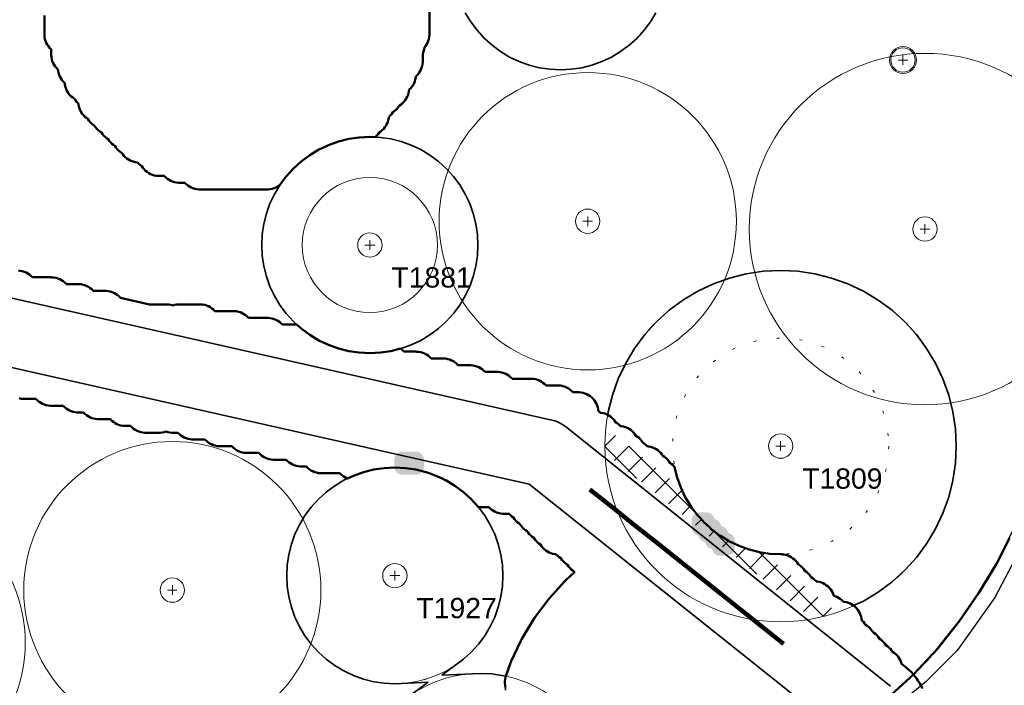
# Model space of a CAD drawing. Header units: metres. Extents: x -6559 to -6383, y 5654606 to 5654801.
# Tile 12 of 31: x -6450 to -6414, y 5654645 to 5654670. Entities that reach past the tile are written whole.
import ezdxf
from ezdxf.enums import TextEntityAlignment as Align

# ---------------------------------------------------------------- set-up
doc = ezdxf.new("R2010")
doc.units = ezdxf.units.M
doc.header["$LTSCALE"] = 0.5
for name, pattern in [('DASHED', [9, 6, -3]), ('DOT', [1.5, 0, -1.5]), ('PHANTOM', [22, 12, -2, 2, -2, 2, -2])]:
    doc.linetypes.add(name, pattern=pattern)
for name, color, linetype, lineweight in [('L-GRAD-DRAIN', 150, 'Continuous', 25), ('L-HARD-PAVE', 8, 'Continuous', 35), ('L-HARD-WALL', 7, 'Continuous', 50), ('L-PLNT-PROT', 1, 'DASHED', 35), ('L-PLNT-TEXT', 3, 'Continuous', 18), ('L-SITE-LIMIT', 6, 'PHANTOM', 50), ('V-PROP-LINE', 7, 'PHANTOM', 50), ('V-ROAD-CURB', 7, 'Continuous', 25), ('V-ROAD-SW', 8, 'Continuous', 25), ('V-VEG-CANOPY', 92, 'Continuous', 13), ('V-VEG-TREE', 94, 'Continuous', 18)]:
    doc.layers.add(name, color=color, linetype=linetype, lineweight=lineweight)
doc.styles.add('BR-STD', font='arial.ttf')

# ---------------------------------------------------------------- blocks, each defined once
blk = doc.blocks.new('VEG-TREE-DECID')
at = {"color": 0, "lineweight": -2}
for p, q in [((-0.6, 0), (0.6, 0)), ((0, -0.6), (0, 0.6))]:
    blk.add_line(p, q, dxfattribs=at)
blk.add_circle((0, 0), 1.5, dxfattribs=at)

msp = doc.modelspace()

# ---------------------------------------------------------------- hatches: boundary and pattern name
at = {"layer": 'L-HARD-WALL'}
h = msp.add_hatch(color=1, dxfattribs=at)
h.dxf.hatch_style = 1
h.paths.add_polyline_path([(-6436, 5654652.95), (-6436.029, 5654652.951), (-6436.059, 5654652.956), (-6436.087, 5654652.963), (-6436.115, 5654652.973), (-6436.141, 5654652.985), (-6436.167, 5654653.001), (-6436.19, 5654653.018), (-6436.212, 5654653.038), (-6436.232, 5654653.06), (-6436.249, 5654653.083), (-6436.265, 5654653.109), (-6436.277, 5654653.135), (-6436.287, 5654653.163), (-6436.294, 5654653.191), (-6436.299, 5654653.221), (-6436.3, 5654653.25), (-6436.3, 5654653.5), (-6436.299, 5654653.529), (-6436.294, 5654653.559), (-6436.287, 5654653.587), (-6436.277, 5654653.615), (-6436.265, 5654653.641), (-6436.249, 5654653.667), (-6436.232, 5654653.69), (-6436.212, 5654653.712), (-6436.19, 5654653.732), (-6436.167, 5654653.749), (-6436.141, 5654653.765), (-6436.115, 5654653.777), (-6436.087, 5654653.787), (-6436.059, 5654653.794), (-6436.029, 5654653.799), (-6436, 5654653.8), (-6435.5, 5654653.8), (-6435.471, 5654653.799), (-6435.441, 5654653.794), (-6435.413, 5654653.787), (-6435.385, 5654653.777), (-6435.359, 5654653.765), (-6435.333, 5654653.749), (-6435.31, 5654653.732), (-6435.288, 5654653.712), (-6435.268, 5654653.69), (-6435.251, 5654653.667), (-6435.235, 5654653.641), (-6435.223, 5654653.615), (-6435.213, 5654653.587), (-6435.206, 5654653.559), (-6435.201, 5654653.529), (-6435.2, 5654653.5), (-6435.2, 5654653.25), (-6435.201, 5654653.221), (-6435.206, 5654653.191), (-6435.213, 5654653.163), (-6435.223, 5654653.135), (-6435.235, 5654653.109), (-6435.251, 5654653.083), (-6435.268, 5654653.06), (-6435.288, 5654653.038), (-6435.31, 5654653.018), (-6435.333, 5654653.001), (-6435.359, 5654652.985), (-6435.385, 5654652.973), (-6435.413, 5654652.963), (-6435.441, 5654652.956), (-6435.471, 5654652.951), (-6435.5, 5654652.95)])
h = msp.add_hatch(color=1, dxfattribs=at)
h.dxf.hatch_style = 1
h.paths.add_polyline_path([(-6425.046, 5654650.704), (-6425.059, 5654650.706), (-6425.087, 5654650.713), (-6425.115, 5654650.723), (-6425.141, 5654650.735), (-6425.167, 5654650.751), (-6425.19, 5654650.768), (-6425.212, 5654650.788), (-6425.232, 5654650.81), (-6425.249, 5654650.833), (-6425.265, 5654650.859), (-6425.277, 5654650.885), (-6425.287, 5654650.913), (-6425.294, 5654650.941), (-6425.299, 5654650.971), (-6425.3, 5654651), (-6425.3, 5654651.25), (-6425.299, 5654651.279), (-6425.294, 5654651.309), (-6425.287, 5654651.337), (-6425.277, 5654651.365), (-6425.265, 5654651.391), (-6425.249, 5654651.417), (-6425.232, 5654651.44), (-6425.212, 5654651.462), (-6425.19, 5654651.482), (-6425.167, 5654651.499), (-6425.141, 5654651.515), (-6425.115, 5654651.527), (-6425.087, 5654651.537), (-6425.059, 5654651.544), (-6425.029, 5654651.549), (-6425, 5654651.55), (-6424.75, 5654651.55), (-6424.721, 5654651.549), (-6424.691, 5654651.544), (-6424.663, 5654651.537), (-6424.635, 5654651.527), (-6424.609, 5654651.515), (-6424.583, 5654651.499), (-6424.56, 5654651.482), (-6424.538, 5654651.462), (-6424.518, 5654651.44), (-6424.501, 5654651.417), (-6424.485, 5654651.391), (-6424.473, 5654651.365), (-6424.463, 5654651.337), (-6424.456, 5654651.309), (-6424.454, 5654651.296), (-6424.441, 5654651.294), (-6424.413, 5654651.287), (-6424.385, 5654651.277), (-6424.359, 5654651.265), (-6424.333, 5654651.249), (-6424.31, 5654651.232), (-6424.288, 5654651.212), (-6424.268, 5654651.19), (-6424.251, 5654651.167), (-6424.235, 5654651.141), (-6424.223, 5654651.115), (-6424.213, 5654651.087), (-6424.206, 5654651.059), (-6424.204, 5654651.046), (-6424.191, 5654651.044), (-6424.163, 5654651.037), (-6424.135, 5654651.027), (-6424.109, 5654651.015), (-6424.083, 5654650.999), (-6424.06, 5654650.982), (-6424.038, 5654650.962), (-6424.018, 5654650.94), (-6424.001, 5654650.917), (-6423.985, 5654650.891), (-6423.973, 5654650.865), (-6423.963, 5654650.837), (-6423.956, 5654650.809), (-6423.954, 5654650.796), (-6423.941, 5654650.794), (-6423.913, 5654650.787), (-6423.885, 5654650.777), (-6423.859, 5654650.765), (-6423.833, 5654650.749), (-6423.81, 5654650.732), (-6423.788, 5654650.712), (-6423.768, 5654650.69), (-6423.751, 5654650.667), (-6423.735, 5654650.641), (-6423.723, 5654650.615), (-6423.713, 5654650.587), (-6423.706, 5654650.559), (-6423.701, 5654650.529), (-6423.7, 5654650.5), (-6423.7, 5654650.25), (-6423.701, 5654650.221), (-6423.706, 5654650.191), (-6423.713, 5654650.163), (-6423.723, 5654650.135), (-6423.735, 5654650.109), (-6423.751, 5654650.083), (-6423.768, 5654650.06), (-6423.788, 5654650.038), (-6423.81, 5654650.018), (-6423.833, 5654650.001), (-6423.859, 5654649.985), (-6423.885, 5654649.973), (-6423.913, 5654649.963), (-6423.941, 5654649.956), (-6423.971, 5654649.951), (-6424, 5654649.95), (-6424.25, 5654649.95), (-6424.279, 5654649.951), (-6424.309, 5654649.956), (-6424.337, 5654649.963), (-6424.365, 5654649.973), (-6424.391, 5654649.985), (-6424.417, 5654650.001), (-6424.44, 5654650.018), (-6424.462, 5654650.038), (-6424.482, 5654650.06), (-6424.499, 5654650.083), (-6424.515, 5654650.109), (-6424.527, 5654650.135), (-6424.537, 5654650.163), (-6424.544, 5654650.191), (-6424.546, 5654650.204), (-6424.559, 5654650.206), (-6424.587, 5654650.213), (-6424.615, 5654650.223), (-6424.641, 5654650.235), (-6424.667, 5654650.251), (-6424.69, 5654650.268), (-6424.712, 5654650.288), (-6424.732, 5654650.31), (-6424.749, 5654650.333), (-6424.765, 5654650.359), (-6424.777, 5654650.385), (-6424.787, 5654650.413), (-6424.794, 5654650.441), (-6424.796, 5654650.454), (-6424.809, 5654650.456), (-6424.837, 5654650.463), (-6424.865, 5654650.473), (-6424.891, 5654650.485), (-6424.917, 5654650.501), (-6424.94, 5654650.518), (-6424.962, 5654650.538), (-6424.982, 5654650.56), (-6424.999, 5654650.583), (-6425.015, 5654650.609), (-6425.027, 5654650.635), (-6425.037, 5654650.663), (-6425.044, 5654650.691)])
at = {"layer": 'L-PLNT-PROT'}
h = msp.add_hatch(dxfattribs=at)
h.set_pattern_fill('ANSI37', color=6, scale=0.2)
h.paths.add_polyline_path([(-6425.535, 5654652.119), (-6425.333, 5654651.783), (-6425.309, 5654651.75), (-6425.25, 5654651.671), (-6425.123, 5654651.5), (-6425.123, 5654651.5), (-6425.099, 5654651.467), (-6425, 5654651.358), (-6424.902, 5654651.25), (-6424.835, 5654651.177), (-6424.75, 5654651.099), (-6424.641, 5654651), (-6424.641, 5654651), (-6424.545, 5654650.913), (-6424.5, 5654650.88), (-6424.325, 5654650.75), (-6424.25, 5654650.694), (-6424.229, 5654650.679), (-6423.93, 5654650.5), (-6423.893, 5654650.477), (-6423.75, 5654650.41), (-6423.538, 5654650.309), (-6423.168, 5654650.177), (-6422.787, 5654650.082), (-6422.687, 5654650.067), (-6419.918, 5654647.857), (-6420.12, 5654647.785), (-6420.739, 5654647.63), (-6420.82, 5654647.618), (-6428.494, 5654653.741), (-6428.507, 5654654.005), (-6428.476, 5654654.642), (-6428.47, 5654654.681), (-6425.702, 5654652.472)])

# ---------------------------------------------------------------- linework, layer by layer
at = {"layer": 'L-GRAD-DRAIN', "lineweight": 100}
msp.add_lwpolyline([(-6421.902, 5654646.69), (-6422.697, 5654647.325), (-6423.493, 5654647.96), (-6424.289, 5654648.595), (-6425.085, 5654649.23), (-6425.881, 5654649.865), (-6426.676, 5654650.5), (-6427.472, 5654651.135), (-6428.268, 5654651.77), (-6429.064, 5654652.405)], dxfattribs=at)
at = {"layer": 'L-HARD-PAVE'}
for points in [[(-6457.112, 5654660.98), (-6430.475, 5654654.969), (-6430.366, 5654654.94), (-6430.26, 5654654.9), (-6430.159, 5654654.851), (-6430.062, 5654654.793), (-6429.97, 5654654.727), (-6417.939, 5654645.127)], [(-6419.498, 5654643.173), (-6431.305, 5654652.594), (-6457.418, 5654658.486)]]:
    msp.add_lwpolyline(points, dxfattribs=at)
at = {"layer": 'L-PLNT-PROT'}
for points in [[(-6426.619, 5654670.041), (-6426.821, 5654669.705), (-6427.055, 5654669.389), (-6427.319, 5654669.099), (-6427.609, 5654668.835), (-6427.925, 5654668.601), (-6428.261, 5654668.399), (-6428.616, 5654668.231), (-6428.986, 5654668.099), (-6429.367, 5654668.004), (-6429.755, 5654667.946), (-6430.147, 5654667.927), (-6430.539, 5654667.946), (-6430.927, 5654668.004), (-6431.308, 5654668.099), (-6431.678, 5654668.231), (-6432.033, 5654668.399), (-6432.369, 5654668.601), (-6432.685, 5654668.835), (-6432.975, 5654669.099), (-6433.239, 5654669.389), (-6433.473, 5654669.705), (-6433.675, 5654670.041)], [(-6434.378, 5654658.618), (-6434.668, 5654658.354), (-6434.984, 5654658.12), (-6435.32, 5654657.918), (-6435.675, 5654657.75), (-6436.045, 5654657.618), (-6436.426, 5654657.523), (-6436.814, 5654657.465), (-6437.206, 5654657.446), (-6437.598, 5654657.465), (-6437.986, 5654657.523), (-6438.367, 5654657.618), (-6438.737, 5654657.75), (-6439.092, 5654657.918), (-6439.428, 5654658.12), (-6439.744, 5654658.354), (-6440.034, 5654658.618), (-6440.298, 5654658.908), (-6440.532, 5654659.224), (-6440.734, 5654659.56), (-6440.902, 5654659.915), (-6441.034, 5654660.285), (-6441.129, 5654660.666), (-6441.187, 5654661.054), (-6441.206, 5654661.446), (-6441.187, 5654661.838), (-6441.129, 5654662.226), (-6441.034, 5654662.607), (-6440.902, 5654662.977), (-6440.734, 5654663.332), (-6440.535, 5654663.662), (-6440.532, 5654663.668), (-6440.298, 5654663.984), (-6440.034, 5654664.274), (-6439.744, 5654664.538), (-6439.428, 5654664.772), (-6439.092, 5654664.974), (-6438.737, 5654665.142), (-6438.367, 5654665.274), (-6437.986, 5654665.369), (-6437.598, 5654665.427), (-6437.206, 5654665.446), (-6436.814, 5654665.427), (-6436.426, 5654665.369), (-6436.045, 5654665.274), (-6435.675, 5654665.142), (-6435.32, 5654664.974), (-6434.984, 5654664.772), (-6434.668, 5654664.538), (-6434.378, 5654664.274), (-6434.114, 5654663.984), (-6433.88, 5654663.668), (-6433.678, 5654663.332), (-6433.51, 5654662.977), (-6433.378, 5654662.607), (-6433.283, 5654662.226), (-6433.225, 5654661.838), (-6433.206, 5654661.446), (-6433.225, 5654661.054), (-6433.283, 5654660.666), (-6433.378, 5654660.285), (-6433.51, 5654659.915), (-6433.678, 5654659.56), (-6433.88, 5654659.224), (-6434.114, 5654658.908), (-6434.378, 5654658.618)], [(-6427.944, 5654654.754), (-6427.996, 5654654.806), (-6428.053, 5654654.852), (-6428.11, 5654654.89), (-6428.148, 5654654.947), (-6428.194, 5654655.004), (-6428.246, 5654655.056), (-6428.303, 5654655.102), (-6428.365, 5654655.143), (-6428.399, 5654655.161), (-6428.382, 5654655.273), (-6428.227, 5654655.892), (-6428.012, 5654656.492), (-6427.739, 5654657.069), (-6427.412, 5654657.616), (-6427.032, 5654658.129), (-6426.603, 5654658.601), (-6426.131, 5654659.03), (-6425.618, 5654659.41), (-6425.071, 5654659.737), (-6424.494, 5654660.01), (-6423.894, 5654660.225), (-6423.275, 5654660.38), (-6422.644, 5654660.474), (-6422.007, 5654660.505), (-6421.37, 5654660.474), (-6420.739, 5654660.38), (-6420.12, 5654660.225), (-6419.52, 5654660.01), (-6418.943, 5654659.737), (-6418.396, 5654659.41), (-6417.883, 5654659.03), (-6417.411, 5654658.601), (-6416.982, 5654658.129), (-6416.602, 5654657.616), (-6416.275, 5654657.069), (-6416.002, 5654656.492), (-6415.787, 5654655.892), (-6415.632, 5654655.273), (-6415.538, 5654654.642), (-6415.507, 5654654.005), (-6415.538, 5654653.368), (-6415.632, 5654652.737), (-6415.787, 5654652.118), (-6416.002, 5654651.518), (-6416.275, 5654650.941), (-6416.602, 5654650.394), (-6416.982, 5654649.881), (-6417.411, 5654649.409), (-6417.883, 5654648.98), (-6418.396, 5654648.6), (-6418.943, 5654648.273), (-6419.303, 5654648.102), (-6419.365, 5654648.143), (-6419.429, 5654648.178), (-6419.497, 5654648.206), (-6419.568, 5654648.227), (-6419.64, 5654648.242), (-6419.689, 5654648.247), (-6419.694, 5654648.254), (-6419.746, 5654648.306), (-6419.803, 5654648.352), (-6419.865, 5654648.393), (-6419.929, 5654648.428), (-6419.997, 5654648.456), (-6420.033, 5654648.467), (-6420.044, 5654648.503), (-6420.072, 5654648.571), (-6420.107, 5654648.635), (-6420.148, 5654648.697), (-6420.194, 5654648.754), (-6420.246, 5654648.806), (-6420.303, 5654648.852), (-6420.365, 5654648.893), (-6420.429, 5654648.928), (-6420.497, 5654648.956), (-6420.568, 5654648.977), (-6420.64, 5654648.992), (-6420.689, 5654648.997), (-6420.694, 5654649.004), (-6420.746, 5654649.056), (-6420.803, 5654649.102), (-6420.86, 5654649.14), (-6420.898, 5654649.197), (-6420.944, 5654649.254), (-6420.996, 5654649.306), (-6421.053, 5654649.352), (-6421.11, 5654649.39), (-6421.148, 5654649.447), (-6421.194, 5654649.504), (-6421.246, 5654649.556), (-6421.303, 5654649.602), (-6421.36, 5654649.64), (-6421.398, 5654649.697), (-6421.444, 5654649.754), (-6421.496, 5654649.806), (-6421.553, 5654649.852), (-6421.615, 5654649.893), (-6421.679, 5654649.928), (-6421.747, 5654649.956), (-6421.818, 5654649.977), (-6421.89, 5654649.992), (-6422.042, 5654650.007), (-6422.399, 5654650.024), (-6422.787, 5654650.082), (-6423.168, 5654650.177), (-6423.538, 5654650.309), (-6423.893, 5654650.477), (-6424.229, 5654650.679), (-6424.545, 5654650.913), (-6424.641, 5654651), (-6424.75, 5654651.099), (-6424.835, 5654651.177), (-6424.902, 5654651.25), (-6425, 5654651.358), (-6425.099, 5654651.467), (-6425.123, 5654651.5), (-6425.25, 5654651.671), (-6425.309, 5654651.75), (-6425.333, 5654651.783), (-6425.535, 5654652.119), (-6425.703, 5654652.474), (-6425.835, 5654652.844), (-6425.939, 5654653.258), (-6426.053, 5654653.352), (-6426.11, 5654653.39), (-6426.148, 5654653.447), (-6426.194, 5654653.504), (-6426.246, 5654653.556), (-6426.303, 5654653.602), (-6426.36, 5654653.64), (-6426.398, 5654653.697), (-6426.444, 5654653.754), (-6426.496, 5654653.806), (-6426.553, 5654653.852), (-6426.615, 5654653.893), (-6426.679, 5654653.928), (-6426.747, 5654653.956), (-6426.818, 5654653.977), (-6426.89, 5654653.992), (-6426.939, 5654653.997), (-6426.944, 5654654.004), (-6426.996, 5654654.056), (-6427.053, 5654654.102), (-6427.11, 5654654.14), (-6427.148, 5654654.197), (-6427.194, 5654654.254), (-6427.246, 5654654.306), (-6427.303, 5654654.352), (-6427.36, 5654654.39), (-6427.398, 5654654.447), (-6427.444, 5654654.504), (-6427.496, 5654654.556), (-6427.553, 5654654.602), (-6427.615, 5654654.643), (-6427.679, 5654654.678), (-6427.747, 5654654.706), (-6427.818, 5654654.727), (-6427.89, 5654654.742), (-6427.939, 5654654.747), (-6427.944, 5654654.754)], [(-6435.043, 5654645.273), (-6436.281, 5654645.212), (-6436.673, 5654645.231), (-6437.061, 5654645.289), (-6437.442, 5654645.384), (-6437.812, 5654645.516), (-6438.167, 5654645.684), (-6438.503, 5654645.886), (-6438.819, 5654646.12), (-6439.109, 5654646.384), (-6439.373, 5654646.674), (-6439.607, 5654646.99), (-6439.809, 5654647.326), (-6439.977, 5654647.681), (-6440.109, 5654648.051), (-6440.204, 5654648.432), (-6440.262, 5654648.82), (-6440.281, 5654649.212), (-6440.262, 5654649.604), (-6440.204, 5654649.992), (-6440.109, 5654650.373), (-6439.977, 5654650.743), (-6439.809, 5654651.098), (-6439.607, 5654651.434), (-6439.373, 5654651.75), (-6439.109, 5654652.04), (-6438.819, 5654652.304), (-6438.503, 5654652.538), (-6438.167, 5654652.74), (-6438.029, 5654652.805), (-6437.812, 5654652.908), (-6437.442, 5654653.04), (-6437.061, 5654653.135), (-6436.673, 5654653.193), (-6436.281, 5654653.212), (-6435.889, 5654653.193), (-6435.501, 5654653.135), (-6435.12, 5654653.04), (-6434.75, 5654652.908), (-6434.5, 5654652.789), (-6434.417, 5654652.75), (-6434.395, 5654652.74), (-6434.059, 5654652.538), (-6433.743, 5654652.304), (-6433.453, 5654652.04), (-6433.189, 5654651.75), (-6432.955, 5654651.434), (-6432.753, 5654651.098), (-6432.585, 5654650.743), (-6432.453, 5654650.373), (-6432.358, 5654649.992), (-6432.3, 5654649.604), (-6432.281, 5654649.212), (-6432.3, 5654648.82), (-6432.358, 5654648.432), (-6432.453, 5654648.051), (-6432.585, 5654647.681), (-6432.753, 5654647.326), (-6432.955, 5654646.99), (-6433.189, 5654646.674), (-6433.453, 5654646.384), (-6433.743, 5654646.12), (-6434.542, 5654645.528), (-6433.128, 5654645.597), (-6432.687, 5654645.575), (-6432.25, 5654645.511), (-6432.174, 5654645.491), (-6432.185, 5654645.455), (-6432.199, 5654645.383), (-6432.206, 5654645.31), (-6432.206, 5654645.236), (-6432.181, 5654644.978)], [(-6435.983, 5654644.576), (-6435.043, 5654645.273)]]:
    msp.add_lwpolyline(points, dxfattribs=at)
at = {"layer": 'L-PLNT-TEXT', "linetype": 'DOT'}
for centre in [(-6430.147, 5654671.927), (-6437.206, 5654661.446), (-6422.007, 5654654.005), (-6436.281, 5654649.212)]:
    msp.add_circle(centre, 4, dxfattribs=at)
at = {"layer": 'L-SITE-LIMIT'}
for points in [[(-6435, 5654671.998), (-6435, 5654669.252), (-6435.001, 5654669.216), (-6435.001, 5654669.213), (-6435.008, 5654669.14), (-6435.023, 5654669.068), (-6435.044, 5654668.997), (-6435.072, 5654668.929), (-6435.107, 5654668.865), (-6435.148, 5654668.803), (-6435.18, 5654668.764), (-6435.197, 5654668.696), (-6435.25, 5654668.522), (-6435.25, 5654668.252), (-6435.251, 5654668.216), (-6435.251, 5654668.213), (-6435.258, 5654668.14), (-6435.273, 5654668.068), (-6435.294, 5654667.997), (-6435.322, 5654667.929), (-6435.357, 5654667.865), (-6435.398, 5654667.803), (-6435.444, 5654667.746), (-6435.496, 5654667.694), (-6435.503, 5654667.689), (-6435.508, 5654667.64), (-6435.523, 5654667.568), (-6435.544, 5654667.497), (-6435.572, 5654667.429), (-6435.607, 5654667.365), (-6435.648, 5654667.303), (-6435.694, 5654667.246), (-6435.746, 5654667.194), (-6435.753, 5654667.189), (-6435.758, 5654667.14), (-6435.773, 5654667.068), (-6435.794, 5654666.997), (-6435.822, 5654666.929), (-6435.857, 5654666.865), (-6435.898, 5654666.803), (-6435.944, 5654666.746), (-6435.996, 5654666.694), (-6436.053, 5654666.648), (-6436.11, 5654666.61), (-6436.148, 5654666.553), (-6436.194, 5654666.496), (-6436.246, 5654666.444), (-6436.303, 5654666.398), (-6436.36, 5654666.36), (-6436.398, 5654666.303), (-6436.444, 5654666.246), (-6436.496, 5654666.194), (-6436.503, 5654666.189), (-6436.508, 5654666.14), (-6436.523, 5654666.068), (-6436.544, 5654665.997), (-6436.572, 5654665.929), (-6436.607, 5654665.865), (-6436.648, 5654665.803), (-6436.694, 5654665.746), (-6436.746, 5654665.694), (-6436.803, 5654665.648), (-6436.86, 5654665.61), (-6436.898, 5654665.553), (-6436.944, 5654665.496), (-6436.996, 5654665.444), (-6437.006, 5654665.436), (-6437.206, 5654665.446), (-6437.598, 5654665.427), (-6437.986, 5654665.369), (-6438.367, 5654665.274), (-6438.737, 5654665.142), (-6439, 5654665.017), (-6439.036, 5654665), (-6439.092, 5654664.974), (-6439.428, 5654664.772), (-6439.744, 5654664.538), (-6440.034, 5654664.274), (-6440.298, 5654663.984), (-6440.532, 5654663.668), (-6440.535, 5654663.662), (-6440.553, 5654663.648), (-6440.615, 5654663.607), (-6440.679, 5654663.572), (-6440.747, 5654663.544), (-6440.818, 5654663.523), (-6440.89, 5654663.508), (-6440.963, 5654663.501), (-6440.966, 5654663.501), (-6441.002, 5654663.5), (-6443.498, 5654663.5), (-6443.534, 5654663.501), (-6443.537, 5654663.501), (-6443.61, 5654663.508), (-6443.682, 5654663.523), (-6443.753, 5654663.544), (-6443.821, 5654663.572), (-6443.885, 5654663.607), (-6443.947, 5654663.648), (-6444.004, 5654663.694), (-6444.056, 5654663.746), (-6444.059, 5654663.75), (-6444.248, 5654663.75), (-6444.284, 5654663.751), (-6444.287, 5654663.751), (-6444.36, 5654663.758), (-6444.432, 5654663.773), (-6444.503, 5654663.794), (-6444.571, 5654663.822), (-6444.635, 5654663.857), (-6444.697, 5654663.898), (-6444.754, 5654663.944), (-6444.806, 5654663.996), (-6444.809, 5654664), (-6444.998, 5654664), (-6445.034, 5654664.001), (-6445.037, 5654664.001), (-6445.11, 5654664.008), (-6445.182, 5654664.023), (-6445.253, 5654664.044), (-6445.321, 5654664.072), (-6445.385, 5654664.107), (-6445.447, 5654664.148), (-6445.504, 5654664.194), (-6445.556, 5654664.246), (-6445.602, 5654664.303), (-6445.64, 5654664.36), (-6445.697, 5654664.398), (-6445.754, 5654664.444), (-6445.806, 5654664.496), (-6445.811, 5654664.503), (-6445.86, 5654664.508), (-6445.932, 5654664.523), (-6446.003, 5654664.544), (-6446.071, 5654664.572), (-6446.135, 5654664.607), (-6446.197, 5654664.648), (-6446.254, 5654664.694), (-6446.306, 5654664.746), (-6446.352, 5654664.803), (-6446.39, 5654664.86), (-6446.447, 5654664.898), (-6446.504, 5654664.944), (-6446.556, 5654664.996), (-6446.602, 5654665.053), (-6446.64, 5654665.11), (-6446.697, 5654665.148), (-6446.754, 5654665.194), (-6446.806, 5654665.246), (-6446.852, 5654665.303), (-6446.89, 5654665.36), (-6446.947, 5654665.398), (-6447.004, 5654665.444), (-6447.056, 5654665.496), (-6447.102, 5654665.553), (-6447.14, 5654665.61), (-6447.197, 5654665.648), (-6447.254, 5654665.694), (-6447.306, 5654665.746), (-6447.352, 5654665.803), (-6447.39, 5654665.86), (-6447.447, 5654665.898), (-6447.504, 5654665.944), (-6447.556, 5654665.996), (-6447.602, 5654666.053), (-6447.64, 5654666.11), (-6447.697, 5654666.148), (-6447.754, 5654666.194), (-6447.806, 5654666.246), (-6447.852, 5654666.303), (-6447.893, 5654666.365), (-6447.928, 5654666.429), (-6447.956, 5654666.497), (-6447.977, 5654666.568), (-6447.992, 5654666.64), (-6447.997, 5654666.689), (-6448.004, 5654666.694), (-6448.056, 5654666.746), (-6448.102, 5654666.803), (-6448.14, 5654666.86), (-6448.197, 5654666.898), (-6448.254, 5654666.944), (-6448.306, 5654666.996), (-6448.352, 5654667.053), (-6448.393, 5654667.115), (-6448.428, 5654667.179), (-6448.456, 5654667.247), (-6448.477, 5654667.318), (-6448.492, 5654667.39), (-6448.497, 5654667.439), (-6448.504, 5654667.444), (-6448.556, 5654667.496), (-6448.602, 5654667.553), (-6448.643, 5654667.615), (-6448.678, 5654667.679), (-6448.706, 5654667.747), (-6448.727, 5654667.818), (-6448.742, 5654667.89), (-6448.747, 5654667.939), (-6448.754, 5654667.944), (-6448.806, 5654667.996), (-6448.852, 5654668.053), (-6448.893, 5654668.115), (-6448.928, 5654668.179), (-6448.956, 5654668.247), (-6448.977, 5654668.318), (-6448.992, 5654668.39), (-6448.999, 5654668.463), (-6448.999, 5654668.466), (-6449, 5654668.502), (-6449, 5654668.691), (-6449.004, 5654668.694), (-6449.056, 5654668.746), (-6449.102, 5654668.803), (-6449.143, 5654668.865), (-6449.178, 5654668.929), (-6449.206, 5654668.997), (-6449.227, 5654669.068), (-6449.242, 5654669.14), (-6449.249, 5654669.213), (-6449.249, 5654669.216), (-6449.25, 5654669.252), (-6449.25, 5654669.941)], [(-6450.213, 5654660.499), (-6450.14, 5654660.492), (-6450.068, 5654660.477), (-6449.997, 5654660.456), (-6449.929, 5654660.428), (-6449.865, 5654660.393), (-6449.803, 5654660.352), (-6449.746, 5654660.306), (-6449.694, 5654660.254), (-6449.691, 5654660.25), (-6449.002, 5654660.25), (-6448.966, 5654660.249), (-6448.963, 5654660.249), (-6448.89, 5654660.242), (-6448.818, 5654660.227), (-6448.747, 5654660.206), (-6448.679, 5654660.178), (-6448.615, 5654660.143), (-6448.553, 5654660.102), (-6448.496, 5654660.056), (-6448.444, 5654660.004), (-6448.441, 5654660), (-6448.002, 5654660), (-6447.966, 5654659.999), (-6447.963, 5654659.999), (-6447.89, 5654659.992), (-6447.818, 5654659.977), (-6447.747, 5654659.956), (-6447.679, 5654659.928), (-6447.615, 5654659.893), (-6447.553, 5654659.852), (-6447.496, 5654659.806), (-6447.444, 5654659.754), (-6447.441, 5654659.75), (-6447.002, 5654659.75), (-6446.966, 5654659.749), (-6446.963, 5654659.749), (-6446.89, 5654659.742), (-6446.818, 5654659.727), (-6446.747, 5654659.706), (-6446.679, 5654659.678), (-6446.615, 5654659.643), (-6446.553, 5654659.602), (-6446.496, 5654659.556), (-6446.444, 5654659.504), (-6446.436, 5654659.494), (-6445.357, 5654659.25), (-6444.752, 5654659.25), (-6444.716, 5654659.249), (-6444.713, 5654659.249), (-6444.64, 5654659.242), (-6444.568, 5654659.227), (-6444.5, 5654659.207), (-6444.432, 5654659.227), (-6444.36, 5654659.242), (-6444.287, 5654659.249), (-6444.284, 5654659.249), (-6444.248, 5654659.25), (-6443.502, 5654659.25), (-6443.466, 5654659.249), (-6443.463, 5654659.249), (-6443.39, 5654659.242), (-6443.318, 5654659.227), (-6443.247, 5654659.206), (-6443.179, 5654659.178), (-6443.115, 5654659.143), (-6443.053, 5654659.102), (-6442.996, 5654659.056), (-6442.944, 5654659.004), (-6442.941, 5654659), (-6442.252, 5654659), (-6442.216, 5654658.999), (-6442.213, 5654658.999), (-6442.14, 5654658.992), (-6442.068, 5654658.977), (-6441.997, 5654658.956), (-6441.929, 5654658.928), (-6441.865, 5654658.893), (-6441.803, 5654658.852), (-6441.746, 5654658.806), (-6441.694, 5654658.754), (-6441.691, 5654658.75), (-6441.002, 5654658.75), (-6440.966, 5654658.749), (-6440.963, 5654658.749), (-6440.89, 5654658.742), (-6440.818, 5654658.727), (-6440.747, 5654658.706), (-6440.679, 5654658.678), (-6440.615, 5654658.643), (-6440.553, 5654658.602), (-6440.496, 5654658.556), (-6440.444, 5654658.504), (-6440.441, 5654658.5), (-6439.905, 5654658.5), (-6439.744, 5654658.354), (-6439.428, 5654658.12), (-6439.092, 5654657.918), (-6438.737, 5654657.75), (-6438.367, 5654657.618), (-6437.986, 5654657.523), (-6437.598, 5654657.465), (-6437.206, 5654657.446), (-6436.814, 5654657.465), (-6436.426, 5654657.523), (-6436.068, 5654657.612), (-6436.053, 5654657.602), (-6435.996, 5654657.556), (-6435.944, 5654657.504), (-6435.941, 5654657.5), (-6435.502, 5654657.5), (-6435.466, 5654657.499), (-6435.463, 5654657.499), (-6435.39, 5654657.492), (-6435.318, 5654657.477), (-6435.247, 5654657.456), (-6435.179, 5654657.428), (-6435.115, 5654657.393), (-6435.053, 5654657.352), (-6434.996, 5654657.306), (-6434.944, 5654657.254), (-6434.941, 5654657.25), (-6434.502, 5654657.25), (-6434.466, 5654657.249), (-6434.463, 5654657.249), (-6434.39, 5654657.242), (-6434.318, 5654657.227), (-6434.247, 5654657.206), (-6434.179, 5654657.178), (-6434.115, 5654657.143), (-6434.053, 5654657.102), (-6433.996, 5654657.056), (-6433.944, 5654657.004), (-6433.941, 5654657), (-6433.502, 5654657), (-6433.466, 5654656.999), (-6433.463, 5654656.999), (-6433.39, 5654656.992), (-6433.318, 5654656.977), (-6433.247, 5654656.956), (-6433.179, 5654656.928), (-6433.115, 5654656.893), (-6433.053, 5654656.852), (-6432.996, 5654656.806), (-6432.944, 5654656.754), (-6432.941, 5654656.75), (-6432.502, 5654656.75), (-6432.466, 5654656.749), (-6432.463, 5654656.749), (-6432.39, 5654656.742), (-6432.318, 5654656.727), (-6432.247, 5654656.706), (-6432.179, 5654656.678), (-6432.115, 5654656.643), (-6432.053, 5654656.602), (-6431.996, 5654656.556), (-6431.944, 5654656.504), (-6431.941, 5654656.5), (-6431.252, 5654656.5), (-6431.216, 5654656.499), (-6431.213, 5654656.499), (-6431.14, 5654656.492), (-6431.068, 5654656.477), (-6430.997, 5654656.456), (-6430.929, 5654656.428), (-6430.865, 5654656.393), (-6430.803, 5654656.352), (-6430.746, 5654656.306), (-6430.694, 5654656.254), (-6430.691, 5654656.25), (-6430.252, 5654656.25), (-6430.216, 5654656.249), (-6430.213, 5654656.249), (-6430.14, 5654656.242), (-6430.068, 5654656.227), (-6429.997, 5654656.206), (-6429.929, 5654656.178), (-6429.865, 5654656.143), (-6429.803, 5654656.102), (-6429.746, 5654656.056), (-6429.694, 5654656.004), (-6429.691, 5654656), (-6429.502, 5654656), (-6429.466, 5654655.999), (-6429.463, 5654655.999), (-6429.39, 5654655.992), (-6429.318, 5654655.977), (-6429.247, 5654655.956), (-6429.179, 5654655.928), (-6429.115, 5654655.893), (-6429.053, 5654655.852), (-6428.996, 5654655.806), (-6428.944, 5654655.754), (-6428.898, 5654655.697), (-6428.857, 5654655.635), (-6428.822, 5654655.571), (-6428.794, 5654655.503), (-6428.773, 5654655.432), (-6428.758, 5654655.36), (-6428.753, 5654655.311), (-6428.746, 5654655.306), (-6428.694, 5654655.254), (-6428.689, 5654655.247), (-6428.64, 5654655.242), (-6428.568, 5654655.227), (-6428.497, 5654655.206), (-6428.429, 5654655.178), (-6428.365, 5654655.143), (-6428.303, 5654655.102), (-6428.246, 5654655.056), (-6428.194, 5654655.004), (-6428.148, 5654654.947), (-6428.11, 5654654.89), (-6428.053, 5654654.852), (-6427.996, 5654654.806), (-6427.944, 5654654.754), (-6427.939, 5654654.747), (-6427.89, 5654654.742), (-6427.818, 5654654.727), (-6427.747, 5654654.706), (-6427.679, 5654654.678), (-6427.615, 5654654.643), (-6427.553, 5654654.602), (-6427.496, 5654654.556), (-6427.444, 5654654.504), (-6427.398, 5654654.447), (-6427.36, 5654654.39), (-6427.303, 5654654.352), (-6427.246, 5654654.306), (-6427.194, 5654654.254), (-6427.148, 5654654.197), (-6427.11, 5654654.14), (-6427.053, 5654654.102), (-6426.996, 5654654.056), (-6426.944, 5654654.004), (-6426.939, 5654653.997), (-6426.89, 5654653.992), (-6426.818, 5654653.977), (-6426.747, 5654653.956), (-6426.679, 5654653.928), (-6426.615, 5654653.893), (-6426.553, 5654653.852), (-6426.496, 5654653.806), (-6426.444, 5654653.754), (-6426.398, 5654653.697), (-6426.36, 5654653.64), (-6426.303, 5654653.602), (-6426.246, 5654653.556), (-6426.194, 5654653.504), (-6426.148, 5654653.447), (-6426.11, 5654653.39), (-6426.053, 5654653.352), (-6425.996, 5654653.306), (-6425.944, 5654653.254), (-6425.932, 5654653.239), (-6425.93, 5654653.225), (-6425.835, 5654652.844), (-6425.703, 5654652.474), (-6425.535, 5654652.119), (-6425.333, 5654651.783), (-6425.309, 5654651.75), (-6425.25, 5654651.671), (-6425.123, 5654651.5), (-6425.099, 5654651.467), (-6425, 5654651.358), (-6424.902, 5654651.25), (-6424.835, 5654651.177), (-6424.75, 5654651.099), (-6424.641, 5654651), (-6424.545, 5654650.913), (-6424.5, 5654650.88), (-6424.325, 5654650.75), (-6424.25, 5654650.694), (-6424.229, 5654650.679), (-6423.93, 5654650.5), (-6423.893, 5654650.477), (-6423.75, 5654650.41), (-6423.538, 5654650.309), (-6423.168, 5654650.177), (-6422.787, 5654650.082), (-6422.399, 5654650.024), (-6422.007, 5654650.005), (-6421.949, 5654650.008), (-6421.944, 5654650.004), (-6421.939, 5654649.997), (-6421.89, 5654649.992), (-6421.818, 5654649.977), (-6421.747, 5654649.956), (-6421.679, 5654649.928), (-6421.615, 5654649.893), (-6421.553, 5654649.852), (-6421.496, 5654649.806), (-6421.444, 5654649.754), (-6421.398, 5654649.697), (-6421.36, 5654649.64), (-6421.303, 5654649.602), (-6421.246, 5654649.556), (-6421.194, 5654649.504), (-6421.148, 5654649.447), (-6421.11, 5654649.39), (-6421.053, 5654649.352), (-6420.996, 5654649.306), (-6420.944, 5654649.254), (-6420.898, 5654649.197), (-6420.86, 5654649.14), (-6420.803, 5654649.102), (-6420.746, 5654649.056), (-6420.694, 5654649.004), (-6420.689, 5654648.997), (-6420.64, 5654648.992), (-6420.568, 5654648.977), (-6420.497, 5654648.956), (-6420.429, 5654648.928), (-6420.365, 5654648.893), (-6420.303, 5654648.852), (-6420.246, 5654648.806), (-6420.194, 5654648.754), (-6420.148, 5654648.697), (-6420.107, 5654648.635), (-6420.072, 5654648.571), (-6420.044, 5654648.503), (-6420.033, 5654648.467), (-6419.997, 5654648.456), (-6419.929, 5654648.428), (-6419.865, 5654648.393), (-6419.803, 5654648.352), (-6419.746, 5654648.306), (-6419.694, 5654648.254), (-6419.689, 5654648.247), (-6419.64, 5654648.242), (-6419.568, 5654648.227), (-6419.497, 5654648.206), (-6419.429, 5654648.178), (-6419.365, 5654648.143), (-6419.303, 5654648.102), (-6419.246, 5654648.056), (-6419.194, 5654648.004), (-6419.148, 5654647.947), (-6419.107, 5654647.885), (-6419.072, 5654647.821), (-6419.044, 5654647.753), (-6419.023, 5654647.682), (-6419.008, 5654647.61), (-6419.003, 5654647.561), (-6418.996, 5654647.556), (-6418.944, 5654647.504), (-6418.898, 5654647.447), (-6418.86, 5654647.39), (-6418.803, 5654647.352), (-6418.746, 5654647.306), (-6418.694, 5654647.254), (-6418.648, 5654647.197), (-6418.61, 5654647.14), (-6418.553, 5654647.102), (-6418.496, 5654647.056), (-6418.444, 5654647.004), (-6418.398, 5654646.947), (-6418.36, 5654646.89), (-6418.303, 5654646.852), (-6418.246, 5654646.806), (-6418.194, 5654646.754), (-6418.148, 5654646.697), (-6418.11, 5654646.64), (-6418.053, 5654646.602), (-6417.996, 5654646.556), (-6417.944, 5654646.504), (-6417.898, 5654646.447), (-6417.86, 5654646.39), (-6417.803, 5654646.352), (-6417.746, 5654646.306), (-6417.694, 5654646.254), (-6417.648, 5654646.197), (-6417.607, 5654646.135), (-6417.572, 5654646.071), (-6417.544, 5654646.003), (-6417.528, 5654645.951), (-6417.377, 5654645.831), (-6417.349, 5654645.807), (-6417.246, 5654645.716), (-6417.193, 5654645.665), (-6417.1, 5654645.564), (-6417.052, 5654645.508), (-6416.969, 5654645.399), (-6416.927, 5654645.338), (-6416.855, 5654645.221), (-6416.819, 5654645.157), (-6416.759, 5654645.033)], [(-6432.185, 5654645.091), (-6432.199, 5654645.163), (-6432.206, 5654645.236), (-6432.206, 5654645.31), (-6432.199, 5654645.383), (-6432.185, 5654645.455), (-6432.163, 5654645.525), (-6432, 5654645.982), (-6431.972, 5654646.05), (-6431.614, 5654646.806), (-6431.58, 5654646.871), (-6431.15, 5654647.588), (-6431.109, 5654647.649), (-6430.611, 5654648.321), (-6430.564, 5654648.378), (-6430.002, 5654648.998), (-6429.95, 5654649.05), (-6429.62, 5654649.349), (-6429.635, 5654649.357), (-6429.697, 5654649.398), (-6429.754, 5654649.444), (-6429.806, 5654649.496), (-6429.852, 5654649.553), (-6429.89, 5654649.61), (-6429.947, 5654649.648), (-6430.004, 5654649.694), (-6430.056, 5654649.746), (-6430.102, 5654649.803), (-6430.14, 5654649.86), (-6430.197, 5654649.898), (-6430.254, 5654649.944), (-6430.306, 5654649.996), (-6430.311, 5654650.003), (-6430.36, 5654650.008), (-6430.432, 5654650.023), (-6430.503, 5654650.044), (-6430.571, 5654650.072), (-6430.635, 5654650.107), (-6430.697, 5654650.148), (-6430.754, 5654650.194), (-6430.806, 5654650.246), (-6430.852, 5654650.303), (-6430.89, 5654650.36), (-6430.947, 5654650.398), (-6431.004, 5654650.444), (-6431.056, 5654650.496), (-6431.102, 5654650.553), (-6431.14, 5654650.61), (-6431.197, 5654650.648), (-6431.254, 5654650.694), (-6431.306, 5654650.746), (-6431.352, 5654650.803), (-6431.39, 5654650.86), (-6431.447, 5654650.898), (-6431.504, 5654650.944), (-6431.556, 5654650.996), (-6431.602, 5654651.053), (-6431.64, 5654651.11), (-6431.697, 5654651.148), (-6431.754, 5654651.194), (-6431.806, 5654651.246), (-6431.852, 5654651.303), (-6431.89, 5654651.36), (-6431.947, 5654651.398), (-6432.004, 5654651.444), (-6432.056, 5654651.496), (-6432.059, 5654651.5), (-6432.248, 5654651.5), (-6432.284, 5654651.501), (-6432.287, 5654651.501), (-6432.36, 5654651.508), (-6432.432, 5654651.523), (-6432.503, 5654651.544), (-6432.571, 5654651.572), (-6432.635, 5654651.607), (-6432.697, 5654651.648), (-6432.754, 5654651.694), (-6432.806, 5654651.746), (-6432.809, 5654651.75), (-6433.189, 5654651.75), (-6433.453, 5654652.04), (-6433.743, 5654652.304), (-6434.059, 5654652.538), (-6434.395, 5654652.74), (-6434.417, 5654652.75), (-6434.417, 5654652.75), (-6434.5, 5654652.789), (-6434.75, 5654652.908), (-6435.009, 5654653), (-6435.12, 5654653.04), (-6435.5, 5654653.135), (-6435.501, 5654653.135), (-6435.889, 5654653.193), (-6436.281, 5654653.212), (-6436.673, 5654653.193), (-6437.061, 5654653.135), (-6437.442, 5654653.04), (-6437.812, 5654652.908), (-6438.029, 5654652.805), (-6438.071, 5654652.822), (-6438.135, 5654652.857), (-6438.197, 5654652.898), (-6438.254, 5654652.944), (-6438.306, 5654652.996), (-6438.309, 5654653), (-6438.998, 5654653), (-6439.034, 5654653.001), (-6439.037, 5654653.001), (-6439.11, 5654653.008), (-6439.182, 5654653.023), (-6439.253, 5654653.044), (-6439.321, 5654653.072), (-6439.385, 5654653.107), (-6439.447, 5654653.148), (-6439.504, 5654653.194), (-6439.556, 5654653.246), (-6439.559, 5654653.25), (-6439.748, 5654653.25), (-6439.784, 5654653.251), (-6439.787, 5654653.251), (-6439.86, 5654653.258), (-6439.932, 5654653.273), (-6440.003, 5654653.294), (-6440.071, 5654653.322), (-6440.135, 5654653.357), (-6440.197, 5654653.398), (-6440.254, 5654653.444), (-6440.306, 5654653.496), (-6440.309, 5654653.5), (-6440.748, 5654653.5), (-6440.784, 5654653.501), (-6440.787, 5654653.501), (-6440.86, 5654653.508), (-6440.932, 5654653.523), (-6441.003, 5654653.544), (-6441.071, 5654653.572), (-6441.135, 5654653.607), (-6441.197, 5654653.648), (-6441.254, 5654653.694), (-6441.306, 5654653.746), (-6441.309, 5654653.75), (-6441.748, 5654653.75), (-6441.784, 5654653.751), (-6441.787, 5654653.751), (-6441.86, 5654653.758), (-6441.932, 5654653.773), (-6442.003, 5654653.794), (-6442.071, 5654653.822), (-6442.135, 5654653.857), (-6442.197, 5654653.898), (-6442.254, 5654653.944), (-6442.306, 5654653.996), (-6442.309, 5654654), (-6442.748, 5654654), (-6442.784, 5654654.001), (-6442.787, 5654654.001), (-6442.86, 5654654.008), (-6442.932, 5654654.023), (-6443.003, 5654654.044), (-6443.071, 5654654.072), (-6443.135, 5654654.107), (-6443.197, 5654654.148), (-6443.254, 5654654.194), (-6443.306, 5654654.246), (-6443.309, 5654654.25), (-6443.748, 5654654.25), (-6443.784, 5654654.251), (-6443.787, 5654654.251), (-6443.86, 5654654.258), (-6443.932, 5654654.273), (-6444.003, 5654654.294), (-6444.071, 5654654.322), (-6444.135, 5654654.357), (-6444.197, 5654654.398), (-6444.254, 5654654.444), (-6444.306, 5654654.496), (-6444.309, 5654654.5), (-6444.498, 5654654.5), (-6444.534, 5654654.501), (-6444.537, 5654654.501), (-6444.61, 5654654.508), (-6444.682, 5654654.523), (-6444.75, 5654654.543), (-6444.818, 5654654.523), (-6444.89, 5654654.508), (-6444.963, 5654654.501), (-6444.966, 5654654.501), (-6445.002, 5654654.5), (-6445.498, 5654654.5), (-6445.534, 5654654.501), (-6445.537, 5654654.501), (-6445.61, 5654654.508), (-6445.682, 5654654.523), (-6445.753, 5654654.544), (-6445.821, 5654654.572), (-6445.885, 5654654.607), (-6445.947, 5654654.648), (-6446.004, 5654654.694), (-6446.056, 5654654.746), (-6446.059, 5654654.75), (-6446.248, 5654654.75), (-6446.284, 5654654.751), (-6446.287, 5654654.751), (-6446.36, 5654654.758), (-6446.432, 5654654.773), (-6446.503, 5654654.794), (-6446.571, 5654654.822), (-6446.635, 5654654.857), (-6446.697, 5654654.898), (-6446.754, 5654654.944), (-6446.806, 5654654.996), (-6446.809, 5654655), (-6447.248, 5654655), (-6447.284, 5654655.001), (-6447.287, 5654655.001), (-6447.36, 5654655.008), (-6447.432, 5654655.023), (-6447.503, 5654655.044), (-6447.571, 5654655.072), (-6447.635, 5654655.107), (-6447.697, 5654655.148), (-6447.754, 5654655.194), (-6447.806, 5654655.246), (-6447.809, 5654655.25), (-6447.998, 5654655.25), (-6448.034, 5654655.251), (-6448.037, 5654655.251), (-6448.11, 5654655.258), (-6448.182, 5654655.273), (-6448.253, 5654655.294), (-6448.321, 5654655.322), (-6448.385, 5654655.357), (-6448.447, 5654655.398), (-6448.504, 5654655.444), (-6448.556, 5654655.496), (-6448.559, 5654655.5), (-6448.998, 5654655.5), (-6449.034, 5654655.501), (-6449.037, 5654655.501), (-6449.11, 5654655.508), (-6449.182, 5654655.523), (-6449.253, 5654655.544), (-6449.321, 5654655.572), (-6449.385, 5654655.607), (-6449.447, 5654655.648), (-6449.504, 5654655.694), (-6449.556, 5654655.746), (-6449.559, 5654655.75), (-6449.998, 5654655.75), (-6450.034, 5654655.751), (-6450.037, 5654655.751), (-6450.11, 5654655.758), (-6450.182, 5654655.773)]]:
    msp.add_lwpolyline(points, dxfattribs=at)
at = {"layer": 'V-PROP-LINE'}
msp.add_lwpolyline([(-6413.533, 5654650.603), (-6414.018, 5654649.643), (-6414.668, 5654648.57), (-6415.383, 5654647.54), (-6416.191, 5654646.511), (-6417.086, 5654645.556), (-6418.042, 5654644.694)], dxfattribs=at)
at = {"layer": 'V-ROAD-CURB'}
msp.add_lwpolyline([(-6408.57, 5654708.883), (-6410.122, 5654700.583), (-6410.557, 5654697.925), (-6411.046, 5654694.119), (-6411.602, 5654688.74), (-6412.154, 5654683.364), (-6412.414, 5654677.666), (-6412.666, 5654671.974), (-6412.759, 5654667.535), (-6412.724, 5654664.363), (-6412.347, 5654655.79), (-6412.339, 5654653.774), (-6412.764, 5654651.541), (-6413.311, 5654649.861), (-6414.078, 5654648.404), (-6415.478, 5654646.44), (-6416.623, 5654645.292), (-6418.25, 5654643.951)], dxfattribs=at)
at = {"layer": 'V-ROAD-SW'}
msp.add_lwpolyline([(-6417.791, 5654644.902), (-6416.543, 5654646.102), (-6415.278, 5654647.683), (-6414.146, 5654649.402), (-6413.405, 5654650.907), (-6412.893, 5654652.485), (-6412.78, 5654653.136), (-6412.704, 5654655.161), (-6413.104, 5654663.611), (-6413.272, 5654670.051), (-6412.914, 5654677.011), (-6412.568, 5654683.964), (-6412.093, 5654689.043), (-6411.618, 5654694.12), (-6411.304, 5654696.565), (-6409.673, 5654705.94)], dxfattribs=at)
at = {"layer": 'V-VEG-CANOPY'}
for centre, radius in [((-6417.478, 5654668.289), 0.5), ((-6416.665, 5654662.035), 6.5), ((-6429.143, 5654662.325), 5.5), ((-6437.206, 5654661.446), 2.5), ((-6422.007, 5654654.005), 6.5), ((-6444.514, 5654648.676), 5.5), ((-6436.281, 5654649.212), 4), ((-6455.457, 5654646.731), 5.5), ((-6433.128, 5654641.097), 4.5)]:
    msp.add_circle(centre, radius, dxfattribs=at)

# ---------------------------------------------------------------- block references
at = {"layer": 'V-VEG-TREE', "xscale": 0.3, "yscale": 0.3}
for p in [(-6417.478, 5654668.289), (-6429.143, 5654662.325), (-6416.665, 5654662.035), (-6437.206, 5654661.446), (-6422.007, 5654654.005), (-6436.281, 5654649.212), (-6444.514, 5654648.676)]:
    msp.add_blockref('VEG-TREE-DECID', p, dxfattribs=at)

# ---------------------------------------------------------------- texts
at = {"layer": 'L-PLNT-TEXT', "style": 'BR-STD'}
for s, p in [('T1881', (-6436.406, 5654660.246)), ('T1809', (-6421.207, 5654652.805)), ('T1927', (-6435.481, 5654648.012))]:
    msp.add_text(s, height=0.75, dxfattribs=at).set_placement(p, align=Align.MIDDLE_LEFT)

doc.saveas('drawing.dxf')
